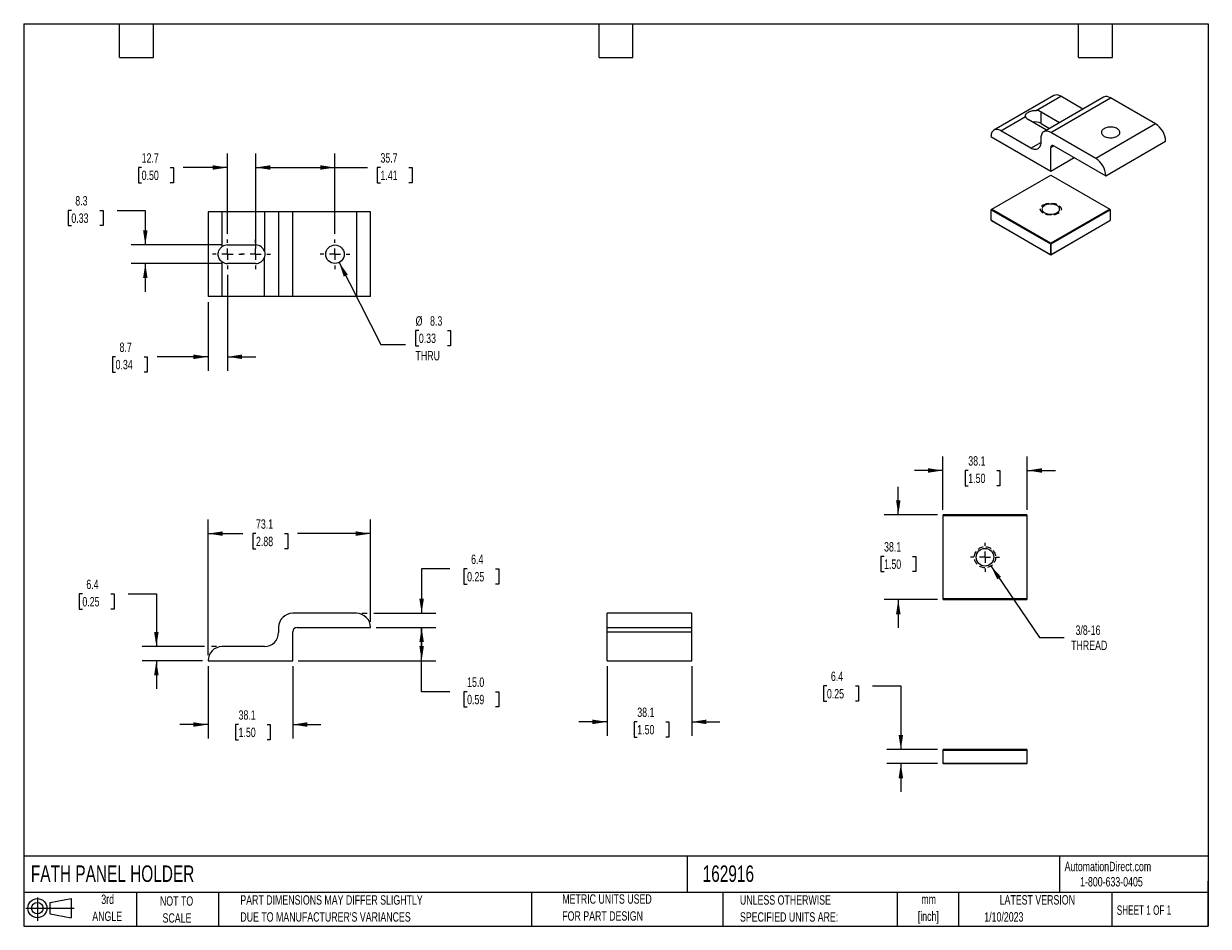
# Model space of a CAD drawing. Header units: millimetres. Extents: x 6 to 273, y 6 to 210.
import ezdxf

# ---------------------------------------------------------------- set-up
doc = ezdxf.new("R2010")
doc.units = ezdxf.units.MM
doc.linetypes.add('CENTERX2', pattern=[20.32, 12.7, -2.54, 2.54, -2.54])
doc.linetypes.add('HIDDEN', pattern=[1.905, 1.27, -0.635])
doc.layers.add('CENTER', color=40, linetype='CENTERX2')
doc.layers.add('SLD-DEFPOINTS', color=7, linetype='Continuous')
doc.layers.add('DIMENSIONS', color=140, linetype='Continuous', lineweight=25)
doc.layers.add('TEXT', color=140, linetype='Continuous', lineweight=25)
doc.styles.add('SLDTEXTSTYLE0', font='TXT', dxfattribs={"width": 0.7})
doc.styles.add('SLDTEXTSTYLE1', font='TXT', dxfattribs={"width": 0.65})
doc.dimstyles.new('SLDDIMSTYLE0', dxfattribs={"dimtxt": 2.158008, "dimasz": 3.302, "dimexe": 0, "dimexo": 0.0625, "dimgap": 0.539502, "dimtad": 0, "dimtih": 1, "dimtoh": 1, "dimdec": 1, "dimlfac": 2, "dimrnd": 1e-09, "dimzin": 12, "dimdsep": 46, "dimtxsty": 'SLDTEXTSTYLE0', "dimsah": 1, "dimcen": 0.09, "dimadec": 0, "dimazin": 3, "dimtfac": 1, "dimtdec": 1, "dimtmove": 0, "dimatfit": 0, "dimfxl": 0, "dimfrac": 2, "dimtolj": 1, "dimtzin": 12, "dimarcsym": 0})
doc.dimstyles.new('SLDDIMSTYLE1', dxfattribs={"dimtxt": 2.158008, "dimasz": 3.302, "dimexe": 0, "dimexo": 0.0625, "dimgap": 0.539502, "dimtad": 0, "dimtih": 1, "dimtoh": 1, "dimdec": 1, "dimlfac": 2, "dimrnd": 1e-09, "dimzin": 12, "dimdsep": 46, "dimtxsty": 'SLDTEXTSTYLE0', "dimsah": 1, "dimcen": 0.09, "dimadec": 0, "dimazin": 3, "dimtfac": 1, "dimtdec": 1, "dimtofl": 0, "dimtmove": 0, "dimatfit": 3, "dimfxl": 0, "dimfrac": 2, "dimtolj": 1, "dimtzin": 12, "dimarcsym": 0})
doc.dimstyles.new('SLDDIMSTYLE2', dxfattribs={"dimtxt": 2.158008, "dimasz": 3.302, "dimexe": 0, "dimexo": 0.0625, "dimgap": 0.539502, "dimtad": 0, "dimtih": 1, "dimtoh": 1, "dimdec": 1, "dimlfac": 2, "dimrnd": 1e-09, "dimzin": 4, "dimdsep": 46, "dimtxsty": 'SLDTEXTSTYLE0', "dimsah": 1, "dimcen": 0.09, "dimadec": 0, "dimazin": 1, "dimtfac": 1, "dimtdec": 1, "dimtofl": 0, "dimtmove": 0, "dimatfit": 3, "dimfxl": 0, "dimfrac": 2, "dimtolj": 1, "dimtzin": 12, "dimarcsym": 0})
doc.dimstyles.new('SLDDIMSTYLE3', dxfattribs={"dimtxt": 2.158008, "dimasz": 3.302, "dimexe": 0, "dimexo": 0.0625, "dimgap": 0.539502, "dimtad": 0, "dimtih": 1, "dimtoh": 1, "dimdec": 1, "dimlfac": 2, "dimrnd": 1e-09, "dimzin": 12, "dimdsep": 46, "dimtxsty": 'SLDTEXTSTYLE0', "dimsah": 1, "dimcen": 0, "dimadec": 0, "dimazin": 3, "dimtfac": 1, "dimtdec": 1, "dimtofl": 0, "dimtmove": 0, "dimatfit": 3, "dimfxl": 0, "dimfrac": 2, "dimtolj": 1, "dimtzin": 12, "dimarcsym": 0})
doc.dimstyles.new('SLDDIMSTYLE4', dxfattribs={"dimtxt": 2.158008, "dimasz": 3.302, "dimexe": 0, "dimexo": 0.0625, "dimgap": 0.539502, "dimtad": 0, "dimtih": 1, "dimtoh": 1, "dimdec": 1, "dimlfac": 2, "dimrnd": 1e-09, "dimzin": 12, "dimdsep": 46, "dimtxsty": 'SLDTEXTSTYLE0', "dimsah": 1, "dimcen": 0, "dimadec": 0, "dimazin": 3, "dimtfac": 1, "dimtdec": 1, "dimtofl": 0, "dimtmove": 0, "dimatfit": 3, "dimfxl": 0, "dimfrac": 2, "dimtolj": 1, "dimtzin": 12, "dimarcsym": 0})

# ---------------------------------------------------------------- blocks, each defined once
blk = doc.blocks.new('Block11')
at = {"color": 7, "linetype": 'Continuous', "lineweight": 18}
for p, q in [((0, 2.88), (10.87, 2.88)), ((2.59, 5.31), (2.59, 0)), ((5.48, 4.17), (10.18, 5.03)), ((5.48, 1.6), (5.48, 4.17)), ((10.18, 5.03), (10.18, 0.73)), ((5.48, 1.6), (10.18, 0.73))]:
    blk.add_line(p, q, dxfattribs=at)
for radius in [2.15, 1.29]:
    blk.add_circle((2.59, 2.88), radius, dxfattribs=at)
blk = doc.blocks.new('Block12')
at = {"layer": 'SLD-DEFPOINTS'}
blk.add_blockref('Block11', (0, 0), dxfattribs=at)
blk = doc.blocks.new('SW_NOTE_0')
at = {"layer": 'TEXT', "color": 0, "char_height": 2.117, "attachment_point": 2, "style": 'SLDTEXTSTYLE0'}
for s, insert in [('mm', (2.84, 2.73)), ('[inch]', (2.76, -1.09))]:
    blk.add_mtext(s, dxfattribs=dict(at, insert=insert))
blk = doc.blocks.new('SW_NOTE_0_1')
at = {"layer": 'TEXT', "color": 0, "char_height": 2.1167, "attachment_point": 1, "style": 'SLDTEXTSTYLE0'}
for s, insert in [('UNLESS OTHERWISE', (0, 2.73)), ('SPECIFIED UNITS ARE:', (0, -1.09))]:
    blk.add_mtext(s, dxfattribs=dict(at, insert=insert))
blk = doc.blocks.new('SW_NOTE_0_2')
at = {"layer": 'TEXT', "color": 0, "char_height": 2.1167, "attachment_point": 1, "style": 'SLDTEXTSTYLE0'}
for s, insert in [('PART DIMENSIONS MAY DIFFER SLIGHTLY', (0, 2.73)), ("DUE TO MANUFACTURER'S VARIANCES", (0, -1.09))]:
    blk.add_mtext(s, dxfattribs=dict(at, insert=insert))
blk = doc.blocks.new('SW_NOTE_0_3')
at = {"layer": 'TEXT', "color": 0, "char_height": 2.117, "attachment_point": 2, "style": 'SLDTEXTSTYLE0'}
for s, insert in [('NOT TO', (5.26, 2.73)), ('SCALE', (5.35, -1.09))]:
    blk.add_mtext(s, dxfattribs=dict(at, insert=insert))
blk = doc.blocks.new('SW_NOTE_0_4')
at = {"layer": 'TEXT', "color": 0, "char_height": 2.117, "attachment_point": 2, "style": 'SLDTEXTSTYLE0'}
for s, insert in [('3rd', (2.32, 2.73)), ('ANGLE', (2.22, -1.09))]:
    blk.add_mtext(s, dxfattribs=dict(at, insert=insert))
blk = doc.blocks.new('SW_NOTE_0_5')
at = {"layer": 'TEXT', "color": 0, "char_height": 2.1167, "attachment_point": 1, "style": 'SLDTEXTSTYLE0'}
for s, insert in [('METRIC UNITS USED', (0, 2.73)), ('FOR PART DESIGN', (0, -1.09))]:
    blk.add_mtext(s, dxfattribs=dict(at, insert=insert))
blk = doc.blocks.new('_D')
at = {"layer": 'DIMENSIONS'}
for p, q in [((47.86, 64.88), (47.86, 48.6)), ((66.91, 64.88), (66.91, 48.6)), ((47.86, 51.77), (41.51, 51.77)), ((54.73, 51.77), (54, 51.77)), ((54, 51.77), (54, 48.34)), ((61.14, 51.77), (61.87, 51.77)), ((61.87, 51.77), (61.87, 48.34)), ((66.91, 51.77), (73.26, 51.77)), ((54, 48.34), (54.73, 48.34)), ((61.87, 48.34), (61.14, 48.34))]:
    blk.add_line(p, q, dxfattribs=at)
for points in [[(47.86, 51.77), (44.55, 52.28), (44.55, 51.26)], [(66.91, 51.77), (70.21, 51.26), (70.21, 52.28)]]:
    blk.add_solid(points, dxfattribs=at)
at = {"layer": 'DIMENSIONS', "char_height": 2.117, "attachment_point": 1, "style": 'SLDTEXTSTYLE0'}
for s, insert in [('38.1', (54.73, 54.98)), ('1.50', (54.73, 51.07))]:
    blk.add_mtext(s, dxfattribs=dict(at, insert=insert))
blk = doc.blocks.new('_D_1')
at = {"layer": 'DIMENSIONS'}
for p, q in [((47.86, 67.42), (47.86, 97.93)), ((84.42, 74.91), (84.42, 97.93)), ((47.86, 94.75), (55.72, 94.75)), ((58.65, 94.75), (57.92, 94.75)), ((57.92, 94.75), (57.92, 91.32)), ((65.06, 94.75), (65.79, 94.75)), ((65.79, 94.75), (65.79, 91.32)), ((84.42, 94.75), (67.99, 94.75)), ((57.92, 91.32), (58.65, 91.32)), ((65.79, 91.32), (65.06, 91.32))]:
    blk.add_line(p, q, dxfattribs=at)
for points in [[(47.86, 94.75), (51.16, 94.25), (51.16, 95.26)], [(84.42, 94.75), (81.12, 95.26), (81.12, 94.25)]]:
    blk.add_solid(points, dxfattribs=at)
at = {"layer": 'DIMENSIONS', "char_height": 2.117, "attachment_point": 1, "style": 'SLDTEXTSTYLE0'}
for s, insert in [('73.1', (58.65, 97.97)), ('2.88', (58.65, 94.05))]:
    blk.add_mtext(s, dxfattribs=dict(at, insert=insert))
blk = doc.blocks.new('_D_2')
at = {"layer": 'DIMENSIONS'}
for p, q in [((85.69, 73.64), (99.11, 73.64)), ((95.94, 66.15), (95.94, 73.64)), ((68.18, 66.15), (99.11, 66.15)), ((95.94, 59.16), (95.94, 66.15)), ((102.29, 59.16), (95.94, 59.16)), ((106.18, 59.16), (105.46, 59.16)), ((105.46, 59.16), (105.46, 55.73)), ((112.59, 59.16), (113.32, 59.16)), ((113.32, 59.16), (113.32, 55.73)), ((105.46, 55.73), (106.18, 55.73)), ((113.32, 55.73), (112.59, 55.73))]:
    blk.add_line(p, q, dxfattribs=at)
for points in [[(95.94, 73.64), (95.43, 70.34), (96.45, 70.34)], [(95.94, 66.15), (96.45, 69.45), (95.43, 69.45)]]:
    blk.add_solid(points, dxfattribs=at)
at = {"layer": 'DIMENSIONS', "char_height": 2.117, "attachment_point": 1, "style": 'SLDTEXTSTYLE0'}
for s, insert in [('15.0', (106.18, 62.37)), ('0.59', (106.18, 58.46))]:
    blk.add_mtext(s, dxfattribs=dict(at, insert=insert))
blk = doc.blocks.new('_D_3')
at = {"layer": 'DIMENSIONS'}
for p, q in [((102.29, 86.81), (95.94, 86.81)), ((95.94, 86.81), (95.94, 76.81)), ((106.18, 86.81), (105.46, 86.81)), ((105.46, 86.81), (105.46, 83.38)), ((112.59, 86.81), (113.32, 86.81)), ((113.32, 86.81), (113.32, 83.38)), ((105.46, 83.38), (106.18, 83.38)), ((113.32, 83.38), (112.59, 83.38)), ((82.51, 76.81), (83.66, 76.81)), ((85.18, 76.81), (99.11, 76.81)), ((85.69, 73.64), (99.11, 73.64)), ((95.94, 73.64), (95.94, 67.29))]:
    blk.add_line(p, q, dxfattribs=at)
for points in [[(95.94, 76.81), (96.45, 80.12), (95.43, 80.12)], [(95.94, 73.64), (95.43, 70.34), (96.45, 70.34)]]:
    blk.add_solid(points, dxfattribs=at)
at = {"layer": 'DIMENSIONS', "char_height": 2.117, "attachment_point": 1, "style": 'SLDTEXTSTYLE0'}
for s, insert in [('6.4', (107.08, 90.03)), ('0.25', (106.18, 86.11))]:
    blk.add_mtext(s, dxfattribs=dict(at, insert=insert))
blk = doc.blocks.new('_D_4')
at = {"layer": 'DIMENSIONS'}
for p, q in [((19.56, 81.18), (18.84, 81.18)), ((18.84, 81.18), (18.84, 77.75)), ((25.98, 81.18), (26.7, 81.18)), ((26.7, 81.18), (26.7, 77.75)), ((29.87, 81.18), (36.22, 81.18)), ((36.22, 81.18), (36.22, 69.32)), ((18.84, 77.75), (19.56, 77.75)), ((26.7, 77.75), (25.98, 77.75)), ((47.09, 69.32), (33.04, 69.32)), ((49.76, 69.32), (48.62, 69.32)), ((46.59, 66.15), (33.04, 66.15)), ((36.22, 66.15), (36.22, 59.8))]:
    blk.add_line(p, q, dxfattribs=at)
for points in [[(36.22, 69.32), (36.73, 72.62), (35.71, 72.62)], [(36.22, 66.15), (35.71, 62.84), (36.73, 62.84)]]:
    blk.add_solid(points, dxfattribs=at)
at = {"layer": 'DIMENSIONS', "char_height": 2.117, "attachment_point": 1, "style": 'SLDTEXTSTYLE0'}
for s, insert in [('6.4', (20.46, 84.39)), ('0.25', (19.56, 80.48))]:
    blk.add_mtext(s, dxfattribs=dict(at, insert=insert))
blk = doc.blocks.new('_D_5')
at = {"layer": 'DIMENSIONS'}
for p, q in [((137.7, 64.88), (137.7, 49.2)), ((156.75, 64.88), (156.75, 49.2)), ((137.7, 52.38), (131.35, 52.38)), ((144.49, 52.38), (143.77, 52.38)), ((143.77, 52.38), (143.77, 48.95)), ((150.9, 52.38), (151.63, 52.38)), ((151.63, 52.38), (151.63, 48.95)), ((156.75, 52.38), (163.1, 52.38)), ((143.77, 48.95), (144.49, 48.95)), ((151.63, 48.95), (150.9, 48.95))]:
    blk.add_line(p, q, dxfattribs=at)
for points in [[(137.7, 52.38), (134.4, 52.88), (134.4, 51.87)], [(156.75, 52.38), (160.06, 51.87), (160.06, 52.88)]]:
    blk.add_solid(points, dxfattribs=at)
at = {"layer": 'DIMENSIONS', "char_height": 2.117, "attachment_point": 1, "style": 'SLDTEXTSTYLE0'}
for s, insert in [('38.1', (144.49, 55.59)), ('1.50', (144.49, 51.67))]:
    blk.add_mtext(s, dxfattribs=dict(at, insert=insert))
blk = doc.blocks.new('_D_6')
at = {"layer": 'DIMENSIONS'}
for p, q in [((52.23, 153.03), (52.23, 131.39)), ((47.86, 146.85), (47.86, 131.39)), ((27.04, 134.56), (26.31, 134.56)), ((26.31, 134.56), (26.31, 131.13)), ((33.45, 134.56), (34.17, 134.56)), ((34.17, 134.56), (34.17, 131.13)), ((47.86, 134.56), (36.37, 134.56)), ((52.23, 134.56), (58.58, 134.56)), ((26.31, 131.13), (27.04, 131.13)), ((34.17, 131.13), (33.45, 131.13))]:
    blk.add_line(p, q, dxfattribs=at)
for points in [[(47.86, 134.56), (44.55, 135.07), (44.55, 134.05)], [(52.23, 134.56), (55.53, 134.05), (55.53, 135.07)]]:
    blk.add_solid(points, dxfattribs=at)
at = {"layer": 'DIMENSIONS', "char_height": 2.117, "attachment_point": 1, "style": 'SLDTEXTSTYLE0'}
for s, insert in [('8.7', (27.93, 137.77)), ('0.34', (27.04, 133.86))]:
    blk.add_mtext(s, dxfattribs=dict(at, insert=insert))
blk = doc.blocks.new('_D_7')
at = {"layer": 'DIMENSIONS'}
for p, q in [((52.23, 162.27), (52.23, 180.35)), ((58.58, 158.92), (58.58, 180.35)), ((32.91, 177.17), (32.18, 177.17)), ((32.18, 177.17), (32.18, 173.75)), ((39.32, 177.17), (40.04, 177.17)), ((40.04, 177.17), (40.04, 173.75)), ((52.23, 177.17), (42.24, 177.17)), ((58.58, 177.17), (64.93, 177.17)), ((32.18, 173.75), (32.91, 173.75)), ((40.04, 173.75), (39.32, 173.75))]:
    blk.add_line(p, q, dxfattribs=at)
for points in [[(52.23, 177.17), (48.92, 177.68), (48.92, 176.67)], [(58.58, 177.17), (61.88, 176.67), (61.88, 177.68)]]:
    blk.add_solid(points, dxfattribs=at)
at = {"layer": 'DIMENSIONS', "char_height": 2.117, "attachment_point": 1, "style": 'SLDTEXTSTYLE0'}
for s, insert in [('12.7', (32.91, 180.39)), ('0.50', (32.91, 176.47))]:
    blk.add_mtext(s, dxfattribs=dict(at, insert=insert))
blk = doc.blocks.new('_D_8')
at = {"layer": 'DIMENSIONS'}
for p, q in [((58.58, 158.92), (58.58, 180.35)), ((76.43, 162.27), (76.43, 180.35)), ((58.58, 177.17), (76.43, 177.17)), ((76.43, 177.17), (83.75, 177.17)), ((86.67, 177.17), (85.95, 177.17)), ((85.95, 177.17), (85.95, 173.75)), ((93.09, 177.17), (93.81, 177.17)), ((93.81, 177.17), (93.81, 173.75)), ((85.95, 173.75), (86.67, 173.75)), ((93.81, 173.75), (93.09, 173.75))]:
    blk.add_line(p, q, dxfattribs=at)
for points in [[(58.58, 177.17), (61.88, 176.67), (61.88, 177.68)], [(76.43, 177.17), (73.13, 177.68), (73.13, 176.67)]]:
    blk.add_solid(points, dxfattribs=at)
at = {"layer": 'DIMENSIONS', "char_height": 2.117, "attachment_point": 1, "style": 'SLDTEXTSTYLE0'}
for s, insert in [('35.7', (86.67, 180.39)), ('1.41', (86.67, 176.47))]:
    blk.add_mtext(s, dxfattribs=dict(at, insert=insert))
blk = doc.blocks.new('_D_9')
at = {"layer": 'DIMENSIONS'}
for p, q in [((77.37, 155.79), (86.72, 137.35)), ((95.31, 140.48), (94.59, 140.48)), ((94.59, 140.48), (94.59, 137.05)), ((101.73, 140.48), (102.45, 140.48)), ((102.45, 140.48), (102.45, 137.05)), ((86.72, 137.35), (92.28, 137.35)), ((94.59, 137.05), (95.31, 137.05)), ((102.45, 137.05), (101.73, 137.05))]:
    blk.add_line(p, q, dxfattribs=at)
blk.add_solid([(77.37, 155.79), (78.41, 152.62), (79.32, 153.08)], dxfattribs=at)
at = {"layer": 'DIMENSIONS', "char_height": 2.117, "attachment_point": 1, "style": 'SLDTEXTSTYLE0'}
for s, insert in [('%%c', (94.58, 143.69)), ('8.3', (97.84, 143.69)), ('0.33', (95.31, 139.78)), ('THRU', (94.57, 135.87))]:
    blk.add_mtext(s, dxfattribs=dict(at, insert=insert))
blk = doc.blocks.new('_D_10')
at = {"layer": 'DIMENSIONS'}
for p, q in [((17.08, 167.53), (16.35, 167.53)), ((16.35, 167.53), (16.35, 164.1)), ((23.49, 167.53), (24.21, 167.53)), ((24.21, 167.53), (24.21, 164.1)), ((27.38, 167.53), (33.73, 167.53)), ((33.73, 167.53), (33.73, 159.73)), ((16.35, 164.1), (17.08, 164.1)), ((24.21, 164.1), (23.49, 164.1)), ((50.96, 159.73), (30.56, 159.73)), ((50.96, 155.57), (30.56, 155.57)), ((33.73, 155.57), (33.73, 149.22))]:
    blk.add_line(p, q, dxfattribs=at)
for points in [[(33.73, 159.73), (34.24, 163.03), (33.22, 163.03)], [(33.73, 155.57), (33.22, 152.27), (34.24, 152.27)]]:
    blk.add_solid(points, dxfattribs=at)
at = {"layer": 'DIMENSIONS', "char_height": 2.117, "attachment_point": 1, "style": 'SLDTEXTSTYLE0'}
for s, insert in [('8.3', (17.97, 170.74)), ('0.33', (17.08, 166.83))]:
    blk.add_mtext(s, dxfattribs=dict(at, insert=insert))
blk = doc.blocks.new('SW_CENTERMARKSYMBOL_0')
at = {"layer": 'CENTER', "color": 0}
for p, q in [((0, 2.54), (0, 3.3528)), ((-2.54, 0), (-3.3528, 0)), ((0, 0), (-1.27, 0)), ((0, 0), (0, 1.27)), ((0, 0), (0, -1.27)), ((0, 0), (1.27, 0)), ((2.54, 0), (3.3528, 0)), ((0, -2.54), (0, -3.3528))]:
    blk.add_line(p, q, dxfattribs=at)
blk = doc.blocks.new('SW_CENTERMARKSYMBOL_1')
at = {"layer": 'CENTER', "color": 0}
for p, q in [((0, 2.54), (0, 3.3528)), ((-2.54, 0), (-3.3528, 0)), ((0, 0), (-1.27, 0)), ((0, 0), (0, 1.27)), ((0, 0), (0, -1.27)), ((0, 0), (1.27, 0)), ((2.54, 0), (3.3528, 0)), ((0, -2.54), (0, -3.3528))]:
    blk.add_line(p, q, dxfattribs=at)
blk = doc.blocks.new('SW_CENTERMARKSYMBOL_2')
at = {"layer": 'CENTER', "color": 0}
for p, q in [((0, 2.54), (0, 3.3528)), ((-2.54, 0), (-3.3528, 0)), ((0, 0), (-1.27, 0)), ((0, 0), (0, 1.27)), ((0, 0), (0, -1.27)), ((0, 0), (1.27, 0)), ((2.54, 0), (3.3528, 0)), ((0, -2.54), (0, -3.3528))]:
    blk.add_line(p, q, dxfattribs=at)
blk = doc.blocks.new('_D_11')
at = {"layer": 'DIMENSIONS'}
for p, q in [((187.18, 60.48), (186.45, 60.48)), ((186.45, 60.48), (186.45, 57.05)), ((193.59, 60.48), (194.32, 60.48)), ((194.32, 60.48), (194.32, 57.05)), ((197.48, 60.48), (203.83, 60.48)), ((203.83, 60.48), (203.83, 46.15)), ((186.45, 57.05), (187.18, 57.05)), ((194.32, 57.05), (193.59, 57.05)), ((212.11, 46.15), (200.66, 46.15)), ((212.11, 42.97), (200.66, 42.97)), ((203.83, 42.97), (203.83, 36.62))]:
    blk.add_line(p, q, dxfattribs=at)
for points in [[(203.83, 46.15), (204.34, 49.45), (203.32, 49.45)], [(203.83, 42.97), (203.32, 39.67), (204.34, 39.67)]]:
    blk.add_solid(points, dxfattribs=at)
at = {"layer": 'DIMENSIONS', "char_height": 2.117, "attachment_point": 1, "style": 'SLDTEXTSTYLE0'}
for s, insert in [('6.4', (188.08, 63.69)), ('0.25', (187.18, 59.77))]:
    blk.add_mtext(s, dxfattribs=dict(at, insert=insert))
blk = doc.blocks.new('_D_12')
at = {"layer": 'DIMENSIONS'}
for p, q in [((213.25, 100.11), (213.25, 112.14)), ((232.3, 100.11), (232.3, 112.14)), ((213.25, 108.97), (206.9, 108.97)), ((219.01, 108.97), (218.28, 108.97)), ((218.28, 108.97), (218.28, 105.54)), ((225.42, 108.97), (226.15, 108.97)), ((226.15, 108.97), (226.15, 105.54)), ((232.3, 108.97), (238.65, 108.97)), ((218.28, 105.54), (219.01, 105.54)), ((226.15, 105.54), (225.42, 105.54))]:
    blk.add_line(p, q, dxfattribs=at)
for points in [[(213.25, 108.97), (209.95, 109.47), (209.95, 108.46)], [(232.3, 108.97), (235.61, 108.46), (235.61, 109.47)]]:
    blk.add_solid(points, dxfattribs=at)
at = {"layer": 'DIMENSIONS', "char_height": 2.117, "attachment_point": 1, "style": 'SLDTEXTSTYLE0'}
for s, insert in [('38.1', (219.01, 112.18)), ('1.50', (219.01, 108.26))]:
    blk.add_mtext(s, dxfattribs=dict(at, insert=insert))
blk = doc.blocks.new('_D_13')
at = {"layer": 'DIMENSIONS'}
for p, q in [((203.25, 98.97), (203.25, 105.32)), ((212.11, 98.97), (200.08, 98.97)), ((200.05, 89.63), (199.32, 89.63)), ((199.32, 89.63), (199.32, 86.2)), ((206.46, 89.63), (207.19, 89.63)), ((207.19, 89.63), (207.19, 86.2)), ((199.32, 86.2), (200.05, 86.2)), ((207.19, 86.2), (206.46, 86.2)), ((212.11, 79.92), (200.08, 79.92)), ((203.25, 79.92), (203.25, 73.57))]:
    blk.add_line(p, q, dxfattribs=at)
for points in [[(203.25, 98.97), (203.76, 102.27), (202.75, 102.27)], [(203.25, 79.92), (202.75, 76.61), (203.76, 76.61)]]:
    blk.add_solid(points, dxfattribs=at)
at = {"layer": 'DIMENSIONS', "char_height": 2.117, "attachment_point": 1, "style": 'SLDTEXTSTYLE0'}
for s, insert in [('38.1', (200.05, 92.84)), ('1.50', (200.05, 88.93))]:
    blk.add_mtext(s, dxfattribs=dict(at, insert=insert))
blk = doc.blocks.new('_D_14')
at = {"layer": 'DIMENSIONS'}
for p, q in [((224.11, 87.47), (235.02, 71.35)), ((235.02, 71.35), (240.57, 71.35))]:
    blk.add_line(p, q, dxfattribs=at)
blk.add_solid([(224.11, 87.47), (225.54, 84.45), (226.39, 85.02)], dxfattribs=at)
at = {"layer": 'DIMENSIONS', "char_height": 2.117, "attachment_point": 1, "style": 'SLDTEXTSTYLE0'}
for s, insert in [('3/8-16', (243.15, 74.08)), ('THREAD', (242.16, 70.65))]:
    blk.add_mtext(s, dxfattribs=dict(at, insert=insert))
blk = doc.blocks.new('SW_CENTERMARKSYMBOL_3')
at = {"layer": 'CENTER', "color": 0}
for p, q in [((0, 2.54), (0, 3.254375)), ((-2.54, 0), (-3.254375, 0)), ((0, 0), (-1.27, 0)), ((0, 0), (0, 1.27)), ((0, 0), (0, -1.27)), ((0, 0), (1.27, 0)), ((2.54, 0), (3.254375, 0)), ((0, -2.54), (0, -3.254375))]:
    blk.add_line(p, q, dxfattribs=at)

msp = doc.modelspace()

# ---------------------------------------------------------------- linework, layer by layer
for p, q in [((238.241, 193.362), (224.77, 185.586)), ((234.3, 190.014), (239.828, 193.205)), ((249.466, 193), (235.996, 185.224)), ((237.583, 185.067), (251.053, 192.843)), ((244.824, 190.321), (239.828, 193.205)), ((261.192, 186.99), (251.053, 192.843)), ((235.41, 189.68), (239.562, 187.283)), ((235.41, 187.087), (235.41, 189.68)), ((226.358, 185.429), (231.886, 188.62)), ((236.616, 185.582), (232.464, 187.979)), ((235.41, 187.087), (237.316, 185.987)), ((261.192, 186.99), (247.722, 179.214)), ((224.112, 184.132), (237.583, 176.356)), ((233.093, 181.541), (226.358, 185.429)), ((247.722, 179.214), (237.583, 185.067)), ((233.093, 181.541), (235.338, 182.837)), ((235.338, 183.77), (235.338, 182.837)), ((237.583, 181.658), (238.29, 182.066)), ((237.583, 176.356), (237.583, 181.658)), ((238.29, 182.066), (249.967, 175.325)), ((249.967, 175.325), (263.437, 183.102)), ((237.583, 176.356), (242.882, 179.415)), ((224.289, 167.802), (237.583, 175.476)), ((237.583, 175.476), (250.876, 167.802)), ((47.857, 167.175), (47.857, 148.125)), ((51.032, 167.175), (47.857, 167.175)), ((51.032, 159.357), (51.032, 167.175)), ((60.557, 167.175), (51.032, 167.175)), ((60.557, 167.175), (60.557, 158.292)), ((63.732, 167.175), (60.557, 167.175)), ((63.732, 167.175), (63.732, 148.125)), ((66.907, 167.175), (63.732, 167.175)), ((66.907, 148.125), (66.907, 167.175)), ((81.245, 167.175), (66.907, 167.175)), ((81.245, 167.175), (81.245, 148.125)), ((84.42, 167.175), (81.245, 167.175)), ((84.42, 148.125), (84.42, 167.175)), ((224.289, 167.802), (224.201, 167.648)), ((224.201, 167.75), (224.289, 167.802)), ((224.201, 167.75), (224.201, 167.648)), ((224.201, 167.648), (237.494, 159.974)), ((224.201, 165.26), (224.201, 167.648)), ((237.583, 160.127), (224.289, 167.802)), ((250.876, 167.802), (237.583, 160.127)), ((237.671, 159.974), (250.965, 167.648)), ((250.965, 167.648), (250.876, 167.802)), ((250.876, 167.802), (250.965, 167.75)), ((250.965, 167.648), (250.965, 167.75)), ((250.965, 167.648), (250.965, 165.26)), ((224.201, 165.26), (237.494, 157.586)), ((224.289, 165.209), (224.201, 165.26)), ((224.289, 165.209), (237.583, 157.535)), ((237.583, 157.535), (250.876, 165.209)), ((237.671, 157.586), (250.965, 165.26)), ((250.965, 165.26), (250.876, 165.209)), ((237.494, 159.974), (237.583, 160.127)), ((237.583, 160.127), (237.671, 159.974)), ((52.225, 159.733), (58.575, 159.733)), ((237.494, 159.974), (237.671, 159.974)), ((237.494, 159.974), (237.494, 157.586)), ((237.671, 157.586), (237.494, 157.586)), ((237.494, 157.586), (237.583, 157.535)), ((237.583, 157.535), (237.671, 157.586)), ((237.671, 157.586), (237.671, 159.974)), ((51.032, 148.125), (51.032, 155.943)), ((58.575, 155.567), (52.225, 155.567)), ((60.557, 148.125), (60.557, 157.007)), ((51.032, 148.125), (47.857, 148.125)), ((60.557, 148.125), (51.032, 148.125)), ((63.732, 148.125), (60.557, 148.125)), ((66.907, 148.125), (63.732, 148.125)), ((81.245, 148.125), (66.907, 148.125)), ((84.42, 148.125), (81.245, 148.125)), ((213.38, 98.965), (213.255, 98.84)), ((213.38, 98.84), (213.255, 98.84)), ((213.255, 98.84), (213.255, 80.04)), ((213.38, 98.965), (213.38, 98.84)), ((232.18, 98.965), (213.38, 98.965)), ((213.38, 98.84), (232.18, 98.84)), ((213.38, 80.04), (213.38, 98.84)), ((232.18, 98.84), (232.18, 98.965)), ((232.305, 98.84), (232.18, 98.965)), ((232.18, 98.84), (232.18, 80.04)), ((232.305, 98.84), (232.18, 98.84)), ((232.305, 80.04), (232.305, 98.84)), ((213.255, 80.04), (213.38, 80.04)), ((213.255, 80.04), (213.38, 79.915)), ((232.18, 80.04), (213.38, 80.04)), ((213.38, 80.04), (213.38, 79.915)), ((232.18, 80.04), (232.305, 80.04)), ((232.18, 79.915), (232.18, 80.04)), ((232.18, 79.915), (232.305, 80.04)), ((213.38, 79.915), (232.18, 79.915)), ((81.245, 76.815), (66.907, 76.815)), ((156.754, 76.815), (137.704, 76.815)), ((137.704, 73.64), (137.704, 76.815)), ((156.754, 73.64), (156.754, 76.815)), ((63.732, 73.64), (63.732, 72.497)), ((66.907, 66.147), (66.907, 72.64)), ((67.907, 73.64), (84.42, 73.64)), ((137.704, 73.64), (156.754, 73.64)), ((137.704, 72.64), (137.704, 73.64)), ((137.704, 72.64), (156.754, 72.64)), ((137.704, 66.147), (137.704, 72.64)), ((156.754, 72.64), (156.754, 73.64)), ((156.754, 66.147), (156.754, 72.64)), ((60.557, 69.322), (51.032, 69.322)), ((47.857, 66.147), (66.907, 66.147)), ((137.704, 66.147), (156.754, 66.147)), ((213.255, 46.022), (213.38, 46.147)), ((213.255, 46.022), (213.255, 43.097)), ((213.255, 46.022), (213.38, 46.022)), ((213.38, 46.147), (213.38, 46.022)), ((232.18, 46.147), (213.38, 46.147)), ((213.38, 43.097), (213.38, 46.022)), ((213.38, 46.022), (232.18, 46.022)), ((232.18, 46.022), (232.18, 46.147)), ((232.18, 46.147), (232.305, 46.022)), ((232.18, 46.022), (232.18, 43.097)), ((232.18, 46.022), (232.305, 46.022)), ((232.305, 43.097), (232.305, 46.022)), ((213.255, 43.097), (213.38, 42.972)), ((213.38, 43.097), (213.255, 43.097)), ((213.38, 43.097), (232.18, 43.097)), ((213.38, 42.972), (213.38, 43.097)), ((213.38, 42.972), (232.18, 42.972)), ((232.305, 43.097), (232.18, 43.097)), ((232.18, 42.972), (232.305, 43.097)), ((232.18, 43.097), (232.18, 42.972))]:
    msp.add_line(p, q)
at = {"flags": 128}
for points in [[(226.358, 185.429), (226.106, 185.558), (225.858, 185.652), (225.616, 185.711), (225.383, 185.734), (225.163, 185.721), (224.958, 185.671), (224.77, 185.586), (224.602, 185.466), (224.457, 185.313), (224.335, 185.129), (224.238, 184.916), (224.169, 184.677), (224.127, 184.414), (224.112, 184.132)], [(237.583, 185.067), (237.332, 185.196), (237.083, 185.29), (236.841, 185.349), (236.609, 185.372), (236.388, 185.359), (236.183, 185.309), (235.995, 185.224), (235.828, 185.104), (235.682, 184.951), (235.56, 184.767), (235.464, 184.554), (235.394, 184.315), (235.352, 184.053), (235.338, 183.77)], [(249.58, 185.917), (249.397, 185.796), (249.244, 185.662), (249.122, 185.518), (249.036, 185.365), (248.985, 185.207), (248.971, 185.047), (248.994, 184.887), (249.054, 184.73), (249.15, 184.579), (249.279, 184.437), (249.44, 184.306), (249.631, 184.189), (249.846, 184.087), (250.083, 184.003), (250.337, 183.938), (250.604, 183.893), (250.879, 183.869), (251.158, 183.866), (251.434, 183.885), (251.703, 183.925), (251.961, 183.985), (252.203, 184.064), (252.424, 184.162), (252.621, 184.275), (252.79, 184.403), (252.928, 184.543), (253.032, 184.692), (253.101, 184.847), (253.133, 185.007), (253.129, 185.167), (253.087, 185.326), (253.009, 185.48), (252.896, 185.627), (252.75, 185.764), (252.574, 185.888), (252.371, 185.998), (252.144, 186.091), (251.898, 186.166), (251.637, 186.221), (251.365, 186.256), (251.088, 186.269), (250.81, 186.261), (250.537, 186.232), (250.272, 186.182), (250.022, 186.112), (249.79, 186.023), (249.58, 185.917)], [(235.338, 182.837), (235.324, 182.555), (235.282, 182.293), (235.212, 182.054), (235.115, 181.841), (234.994, 181.656), (234.848, 181.503), (234.68, 181.384), (234.493, 181.298), (234.287, 181.248), (234.067, 181.235), (233.834, 181.258), (233.592, 181.317), (233.344, 181.412), (233.093, 181.541)], [(238.986, 168.612), (238.782, 168.714), (238.555, 168.8), (238.311, 168.867), (238.053, 168.915), (237.786, 168.941), (237.515, 168.946), (237.246, 168.93), (236.983, 168.893), (236.731, 168.836), (236.495, 168.759), (236.279, 168.665), (236.087, 168.554), (235.924, 168.43), (235.791, 168.294), (235.691, 168.148), (235.627, 167.996), (235.6, 167.841), (235.609, 167.684), (235.655, 167.53), (235.737, 167.381), (235.853, 167.24), (236.002, 167.109), (236.18, 166.991), (236.384, 166.889), (236.61, 166.803), (236.855, 166.736), (237.113, 166.689), (237.38, 166.662), (237.651, 166.657), (237.92, 166.673), (238.183, 166.71), (238.435, 166.767), (238.671, 166.844), (238.887, 166.938), (239.079, 167.049), (239.242, 167.173), (239.375, 167.31), (239.474, 167.455), (239.538, 167.607), (239.566, 167.762), (239.557, 167.919), (239.511, 168.073), (239.429, 168.222), (239.313, 168.363), (239.164, 168.494), (238.986, 168.612)]]:
    msp.add_lwpolyline(points, dxfattribs=at)
at = {"color": 7, "linetype": 'HIDDEN', "lineweight": 18, "flags": 128}
msp.add_lwpolyline([(235.899, 168.774), (236.672, 169.072), (237.583, 169.176), (238.494, 169.072), (239.267, 168.774), (239.783, 168.328), (239.964, 167.802), (239.783, 167.275), (239.267, 166.829), (238.494, 166.531), (237.583, 166.427), (236.672, 166.531), (235.899, 166.829), (235.383, 167.275), (235.202, 167.802), (235.383, 168.328), (235.899, 168.774)], dxfattribs=at)
for centre, radius in [((76.432, 157.65), 2.083), ((222.78, 89.44), 1.984)]:
    msp.add_circle(centre, radius)
at = {"color": 7, "linetype": 'HIDDEN', "lineweight": 18}
msp.add_circle((222.78, 89.44), 2.381, dxfattribs=at)
for centre, radius, start, end in [((238.902, 191.949), 1.56, 53.60737, 115.08217), ((250.127, 191.587), 1.56, 53.60737, 115.08217), ((234.06, 187.206), 2.818, 61.39639, 85.13169), ((232.999, 189.044), 1.191, 200.81765, 243.30169), ((233.942, 184.245), 3.199, 62.68523, 98.7328), ((258.587, 182.894), 4.855, 2.45345, 57.54655), ((238.014, 181.728), 0.437, 50.79671, 189.21404), ((245.117, 175.118), 4.855, 2.45345, 57.54655), ((52.225, 157.65), 2.083, 90, 124.97163), ((58.575, 157.65), 2.083, 17.96975, 90), ((52.225, 157.65), 2.083, 235.02837, 270), ((58.575, 157.65), 2.083, 270, 342.03025), ((66.907, 73.64), 3.175, 90, 180), ((81.245, 73.64), 3.175, 0, 90), ((60.557, 72.497), 3.175, 270, 0), ((67.907, 72.64), 1, 90, 180), ((51.032, 66.147), 3.175, 90, 180)]:
    msp.add_arc(centre, radius, start, end)
for points, knots in [([(231.886, 188.62), (231.857, 188.716), (231.848, 188.805), (231.869, 188.975), (231.9, 189.057), (231.975, 189.174), (232.005, 189.212), (232.073, 189.288), (232.112, 189.326), (232.242, 189.437), (232.345, 189.507), (232.583, 189.645), (232.714, 189.709), (232.999, 189.826), (233.153, 189.879), (233.39, 189.942), (233.47, 189.96), (233.634, 189.991), (233.717, 190.003), (233.967, 190.028), (234.133, 190.031), (234.3, 190.014)], [0, 0, 0, 0, 0.125, 0.125, 0.25, 0.25, 0.3125, 0.3125, 0.375, 0.375, 0.5, 0.5, 0.625, 0.625, 0.75, 0.75, 0.8125, 0.8125, 0.875, 0.875, 1, 1, 1, 1]), ([(51.032, 155.943), (50.893, 156.04), (50.77, 156.151), (50.551, 156.401), (50.455, 156.54), (50.34, 156.76), (50.306, 156.836), (50.248, 156.992), (50.222, 157.073), (50.163, 157.316), (50.143, 157.481), (50.143, 157.819), (50.163, 157.984), (50.242, 158.307), (50.302, 158.465), (50.416, 158.685), (50.459, 158.756), (50.553, 158.894), (50.605, 158.96), (50.77, 159.149), (50.893, 159.26), (51.032, 159.357)], [0, 0, 0, 0, 0.125, 0.125, 0.25, 0.25, 0.3125, 0.3125, 0.375, 0.375, 0.5, 0.5, 0.625, 0.625, 0.75, 0.75, 0.8125, 0.8125, 0.875, 0.875, 1, 1, 1, 1]), ([(60.557, 158.292), (60.624, 158.084), (60.658, 157.87), (60.658, 157.542), (60.65, 157.432), (60.616, 157.218), (60.591, 157.112), (60.557, 157.007)], [0, 0, 0, 0, 0.5, 0.5, 0.75, 0.75, 1, 1, 1, 1])]:
    msp.add_open_spline(points, degree=3, knots=knots)
at = {"layer": 'TEXT'}
for p, q in [((6.35, 209.55), (273.05, 209.55)), ((6.35, 209.55), (6.35, 6.35)), ((27.94, 201.93), (27.94, 209.55)), ((35.56, 201.93), (35.56, 209.55)), ((135.89, 201.93), (135.89, 209.55)), ((143.51, 201.93), (143.51, 209.55)), ((243.84, 201.93), (243.84, 209.55)), ((251.46, 201.93), (251.46, 209.55)), ((273.05, 209.55), (273.05, 6.35)), ((27.94, 201.93), (35.56, 201.93)), ((135.89, 201.93), (143.51, 201.93)), ((243.84, 201.93), (251.46, 201.93)), ((273.05, 22.126), (6.35, 22.126)), ((155.759, 22.126), (155.759, 13.97)), ((239.575, 22.126), (239.575, 13.97)), ((273.05, 6.35), (273.05, 16.51)), ((273.05, 13.97), (6.35, 13.97)), ((31.75, 13.97), (31.75, 6.35)), ((50.212, 13.97), (50.212, 6.35)), ((120.646, 13.97), (120.646, 6.35)), ((163.78, 13.97), (163.78, 6.35)), ((203.024, 13.97), (203.024, 6.35)), ((216.812, 13.97), (216.812, 6.35)), ((251.349, 13.97), (251.349, 6.35)), ((6.35, 6.35), (273.05, 6.35))]:
    msp.add_line(p, q, dxfattribs=at)

# ---------------------------------------------------------------- block references
at = {"layer": 'CENTER'}
for name, p in [('SW_CENTERMARKSYMBOL_1', (52.225, 157.65)), ('SW_CENTERMARKSYMBOL_2', (58.575, 157.65)), ('SW_CENTERMARKSYMBOL_0', (76.432, 157.65)), ('SW_CENTERMARKSYMBOL_3', (222.78, 89.44))]:
    msp.add_blockref(name, p, dxfattribs=at)
at = {"layer": 'SLD-DEFPOINTS'}
msp.add_blockref('Block12', (6.838, 7.554), dxfattribs=at)
at = {"layer": 'TEXT'}
for name, p in [('SW_NOTE_0_4', (22.932, 10.765)), ('SW_NOTE_0_2', (55.119, 10.607)), ('SW_NOTE_0_5', (127.604, 10.822)), ('SW_NOTE_0_1', (167.608, 10.606)), ('SW_NOTE_0_3', (35.51, 10.371)), ('SW_NOTE_0', (207.255, 10.756))]:
    msp.add_blockref(name, p, dxfattribs=at)

# ---------------------------------------------------------------- texts
for s, insert, char_height, attachment_point, style in [('FATH PANEL HOLDER', (7.966, 20.05), 3.70417, 1, 'SLDTEXTSTYLE0'), ('162916', (159.208, 20.05), 3.7042, 1, 'SLDTEXTSTYLE0'), ('AutomationDirect.com', (240.695, 20.877), 2.11667, 1, 'SLDTEXTSTYLE0'), ('1-800-633-0405', (244.192, 17.437), 2.11667, 1, 'SLDTEXTSTYLE0'), ('LATEST VERSION', (234.552, 13.364), 2.11667, 2, 'SLDTEXTSTYLE0'), ('SHEET 1 OF 1', (252.441, 11.051), 2.11667, 1, 'SLDTEXTSTYLE1'), ('1/10/2023', (222.613, 9.532), 2.1167, 1, 'SLDTEXTSTYLE0')]:
    msp.add_mtext(s, dxfattribs=dict(at, insert=insert, char_height=char_height, attachment_point=attachment_point, style=style))

# ---------------------------------------------------------------- dimensions: what is measured, and where the dimension line sits
at = {"layer": 'DIMENSIONS'}
for base, p1, p2, dimstyle, picture, middle in [((58.575, 177.175), (52.225, 161.003), (58.575, 157.65), 'SLDDIMSTYLE0', '_D_7', (36.113, 177.175)), ((76.432, 177.175), (58.575, 157.65), (76.432, 161.003), 'SLDDIMSTYLE1', '_D_8', (89.881, 177.175)), ((52.225, 134.561), (47.857, 148.125), (52.225, 154.297), 'SLDDIMSTYLE0', '_D_6', (30.242, 134.561)), ((232.305, 108.965), (213.255, 98.84), (232.305, 98.84), 'SLDDIMSTYLE0', '_D_12', (222.216, 108.965)), ((84.42, 94.754), (47.857, 66.147), (84.42, 73.64), 'SLDDIMSTYLE1', '_D_1', (61.856, 94.754)), ((156.754, 52.376), (137.704, 66.147), (156.754, 66.147), 'SLDDIMSTYLE0', '_D_5', (147.698, 52.376))]:
    dim = msp.add_linear_dim(base=base, p1=p1, p2=p2, dimstyle=dimstyle, dxfattribs=at)
    dim.commit()
    dim.dimension.update_dxf_attribs({"geometry": picture, "text_midpoint": middle, "dimtype": 160})
for base, p1, p2, angle, dimstyle, picture, middle in [((33.731, 159.733), (52.225, 155.567), (52.225, 159.733), 90, 'SLDDIMSTYLE0', '_D_10', (33.731, 167.527)), ((203.255, 79.915), (213.38, 98.965), (213.38, 79.915), 90, 'SLDDIMSTYLE0', '_D_13', (203.255, 89.632)), ((95.938832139, 76.814674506), (84.419939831, 73.639674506), (81.244939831, 76.814674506), 90, 'SLDDIMSTYLE0', '_D_3', (95.938832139, 86.814674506)), ((36.217713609, 69.321674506), (47.856639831, 66.146674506), (51.031639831, 69.321674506), 90, 'SLDDIMSTYLE0', '_D_4', (36.217713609, 81.180873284)), ((95.939, 73.64), (66.907, 66.147), (84.42, 73.64), 90, 'SLDDIMSTYLE2', '_D_2', (95.939, 59.162)), ((66.907, 51.773), (47.857, 66.147), (66.907, 66.147), 0, 'SLDDIMSTYLE0', '_D', (57.934, 51.773)), ((203.832117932, 46.146674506), (213.379957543, 42.971674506), (213.379957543, 46.146674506), 90, 'SLDDIMSTYLE0', '_D_11', (203.832117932, 60.475035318))]:
    dim = msp.add_linear_dim(base=base, p1=p1, p2=p2, angle=angle, dimstyle=dimstyle, dxfattribs=at)
    dim.commit()
    dim.dimension.update_dxf_attribs({"geometry": picture, "text_midpoint": middle, "dimtype": 160})
dim = msp.add_diameter_dim_2p(p1=(75.49, 159.508), p2=(77.373, 155.792), text='<>\\PTHRU', dimstyle='SLDDIMSTYLE3', dxfattribs=at)
dim.commit()
dim.dimension.update_dxf_attribs({"geometry": '_D_9', "text_midpoint": (98.52, 138.766), "dimtype": 163})
dim = msp.add_diameter_dim_2p(p1=(221.446, 91.413), p2=(224.114, 87.468), text='3/8-16\\PTHREAD', dimstyle='SLDDIMSTYLE4', override={"dimpost": '<>'}, dxfattribs=at)
dim.commit()
dim.dimension.update_dxf_attribs({"geometry": '_D_14', "text_midpoint": (248.018, 71.35), "dimtype": 163})

doc.saveas('drawing.dxf')
